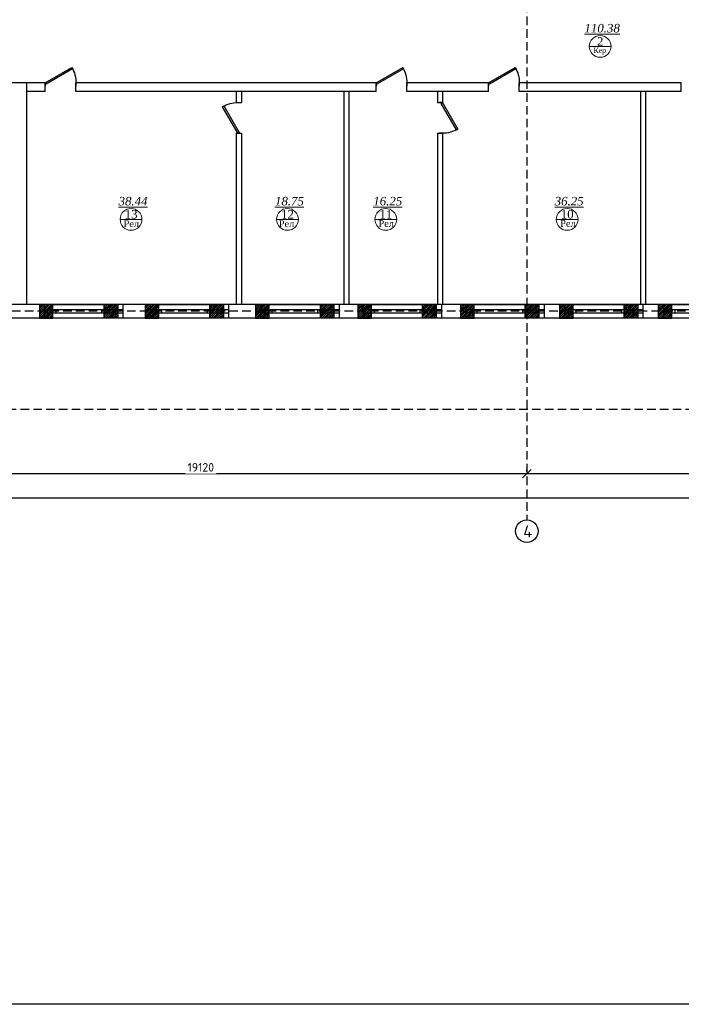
# Model space of a CAD drawing. Header units: inches. Extents: x 8001 to 766003, y -84601 to 563258.
# Tile 15 of 188: x 201536 to 220937, y 59873 to 88762. Entities that reach past the tile are written whole.
import ezdxf

# ---------------------------------------------------------------- set-up
doc = ezdxf.new("R2010")
doc.units = ezdxf.units.IN
doc.header["$MEASUREMENT"] = 0
doc.linetypes.add('( Hidden )', pattern=[0.375, 0.25, -0.125])
doc.layers.add('.', color=7, linetype='Continuous', lineweight=15)
doc.layers.add('СТЕНЫ', color=7, linetype='Continuous', lineweight=40)
doc.layers.add('PDF_Text', color=7, linetype='Continuous', true_color=0x002eb8)
doc.styles.add('PDF ISOCPEUR', font='isocpeur.ttf')
doc.styles.add('Text style', font='isocpeur.ttf', dxfattribs={"height": 250})
doc.styles.add('TIEMS', font='times.ttf')
doc.dimstyles.new('Dim Style', dxfattribs={"dimtxt": 250, "dimasz": 250, "dimexe": 125, "dimexo": 62.5, "dimgap": 62.5, "dimtad": 1, "dimdec": 0, "dimtxsty": 'Text style', "dimblk": 'OBLIQUE', "dimcen": 250, "dimclrd": 256, "dimclre": 256, "dimclrt": 256, "dimadec": 0, "dimazin": 0, "dimtfac": 1, "dimtdec": 0, "dimtmove": 0, "dimatfit": 3, "dimldrblk": 'OBLIQUE', "dimfxl": 1, "dimlwd": -1, "dimlwe": -1, "dimarcsym": 0})
pattern_1 = [(45, (1276666.25, 1731302.557), (-27.5771645, 27.5771645), []), (45, (1276668.25, 1731302.557), (-27.5771645, 27.5771645), [])]

# ---------------------------------------------------------------- blocks, each defined once
blk = doc.blocks.new('_Oblique')
at = {"color": 0, "linetype": 'ByBlock', "lineweight": -2}
blk.add_line((-0.5, -0.5), (0.5, 0.5), dxfattribs=at)
blk = doc.blocks.new('*D196')
at = {"transparency": 16777216}
for p, q in [((194300, 112740), (194300, 112803)), ((215830, 112678), (194300, 112678)), ((215830, 112740), (215830, 112803))]:
    blk.add_line(p, q, dxfattribs=at)
at = {"layer": 'Defpoints', "color": 0, "transparency": 16777216}
for p in [(194300, 112678), (194300, 112678), (215830, 112678)]:
    blk.add_point(p, dxfattribs=at)
at = {"transparency": 16777216, "xscale": 250, "yscale": 250, "zscale": 250, "rotation": 180}
blk.add_blockref('_Oblique', (194300, 112678), dxfattribs=at)
at = {"transparency": 16777216, "xscale": 250, "yscale": 250, "zscale": 250}
blk.add_blockref('_Oblique', (215830, 112678), dxfattribs=at)
at = {"transparency": 16777216, "insert": (205065, 112865), "char_height": 250, "attachment_point": 5, "style": 'Text style', "bg_fill": 3, "box_fill_scale": 1.25, "bg_fill_color": 256, "bg_fill_true_color": 13158600, "bg_fill_transparency": 0}
blk.add_mtext('21530', dxfattribs=at)
blk = doc.blocks.new('*D197')
at = {"transparency": 16777216}
for p, q in [((175180, 112740), (175180, 112803)), ((194300, 112678), (175180, 112678)), ((194300, 112740), (194300, 112803))]:
    blk.add_line(p, q, dxfattribs=at)
at = {"layer": 'Defpoints', "color": 0, "transparency": 16777216}
for p in [(175180, 112678), (175180, 112678), (194300, 112678)]:
    blk.add_point(p, dxfattribs=at)
at = {"transparency": 16777216, "xscale": 250, "yscale": 250, "zscale": 250, "rotation": 180}
blk.add_blockref('_Oblique', (175180, 112678), dxfattribs=at)
at = {"transparency": 16777216, "xscale": 250, "yscale": 250, "zscale": 250}
blk.add_blockref('_Oblique', (194300, 112678), dxfattribs=at)
at = {"transparency": 16777216, "insert": (184740, 112865), "char_height": 250, "attachment_point": 5, "style": 'Text style', "bg_fill": 3, "box_fill_scale": 1.25, "bg_fill_color": 256, "bg_fill_true_color": 13158600, "bg_fill_transparency": 0}
blk.add_mtext('19120', dxfattribs=at)
blk = doc.blocks.new('*D206')
at = {"transparency": 16777216}
for p, q in [((247210, 112035), (247210, 112098)), ((173280, 112049), (173280, 111848)), ((173280, 111973), (247210, 111973))]:
    blk.add_line(p, q, dxfattribs=at)
at = {"layer": 'Defpoints', "color": 0, "transparency": 16777216}
for p in [(173280, 112111), (247210, 111973), (247210, 111973)]:
    blk.add_point(p, dxfattribs=at)
at = {"transparency": 16777216, "xscale": 250, "yscale": 250, "zscale": 250, "rotation": 180}
blk.add_blockref('_Oblique', (173280, 111973), dxfattribs=at)
at = {"transparency": 16777216, "xscale": 250, "yscale": 250, "zscale": 250}
blk.add_blockref('_Oblique', (247210, 111973), dxfattribs=at)
at = {"transparency": 16777216, "insert": (210245, 112160), "char_height": 250, "attachment_point": 5, "style": 'Text style', "bg_fill": 3, "box_fill_scale": 1.25, "bg_fill_color": 256, "bg_fill_true_color": 13158600, "bg_fill_transparency": 0}
blk.add_mtext('74330', dxfattribs=at)
blk = doc.blocks.new('ggggggggggggggfffffggggg')
for p, q in [((3071698, 634647), (3071698, 634247)), ((3073998, 634647), (3073998, 634247)), ((3074798, 634647), (3074798, 634247)), ((3077098, 634647), (3077098, 634247)), ((3083338, 634647), (3077472, 634647)), ((3078038, 634647), (3078038, 634247)), ((3080338, 634647), (3080338, 634247)), ((3081038, 634647), (3081038, 634247)), ((3081038, 634647), (3081038, 634247)), ((3083338, 634647), (3083338, 634247)), ((3092472, 634647), (3083372, 634647)), ((3084048, 634647), (3084048, 634247)), ((3084048, 634647), (3084048, 634247)), ((3086348, 634647), (3086348, 634247)), ((3086948, 634647), (3086948, 634247)), ((3086948, 634647), (3086948, 634247)), ((3086948, 634647), (3086948, 634247)), ((3089248, 634647), (3089248, 634247)), ((3089848, 634647), (3089848, 634247)), ((3089848, 634647), (3089848, 634247))]:
    blk.add_line(p, q)
at = {"color": 5}
for p, q in [((3071698, 634497), (3073998, 634497)), ((3074798, 634497), (3077098, 634497)), ((3078038, 634497), (3080338, 634497)), ((3081038, 634497), (3083338, 634497)), ((3084048, 634497), (3086348, 634497)), ((3086948, 634497), (3089248, 634497)), ((3089848, 634497), (3092148, 634497)), ((3071698, 634397), (3073998, 634397)), ((3074798, 634397), (3077098, 634397)), ((3078038, 634397), (3080338, 634397)), ((3081038, 634397), (3083338, 634397)), ((3084048, 634397), (3086348, 634397)), ((3086948, 634397), (3089248, 634397)), ((3089848, 634397), (3092148, 634397))]:
    blk.add_line(p, q, dxfattribs=at)
blk = doc.blocks.new('gggggggggggggggffffffffffgc')
at = {"layer": '.'}
h = blk.add_hatch(dxfattribs=at)
h.set_pattern_fill('JIS_LC_8', color=32, scale=5)
h.set_pattern_definition(pattern_1)
h.paths.add_polyline_path([(1969330, 2113298), (1968930, 2113298), (1968930, 2112898), (1969330, 2112898)])
h = blk.add_hatch(dxfattribs=at)
h.set_pattern_fill('JIS_LC_8', color=32, scale=5)
h.set_pattern_definition(pattern_1)
h.paths.add_polyline_path([(1970830, 2113298), (1971230, 2113298), (1971230, 2112898), (1970830, 2112898)])
for p, q in [((1968930, 2113298), (1968930, 2112898)), ((1968930, 2113298), (1968930, 2112898)), ((1971230, 2113298), (1971230, 2112898))]:
    blk.add_line(p, q)
at = {"color": 5}
for p, q in [((1969330, 2113148), (1970830, 2113148)), ((1969330, 2113048), (1970830, 2113048))]:
    blk.add_line(p, q, dxfattribs=at)
for points in [[(1969330, 2113298), (1968930, 2113298), (1968930, 2112898), (1969330, 2112898)], [(1970830, 2113298), (1971230, 2113298), (1971230, 2112898), (1970830, 2112898)]]:
    blk.add_lwpolyline(points, close=True)
at = {"color": 0}
blk.add_lwpolyline([(1969330, 2113298), (1970830, 2113298), (1970830, 2112898), (1969330, 2112898)], close=True, dxfattribs=at)
at = {"color": 5}
for points in [[(1969410, 2113148), (1969410, 2113048)], [(1970750, 2113148), (1970750, 2113048)]]:
    blk.add_lwpolyline(points, dxfattribs=at)
blk = doc.blocks.new('*U290')
at = {"color": 5}
for p, q in [((0, 0), (0, -4)), ((-36, 0), (-36, -4))]:
    blk.add_line(p, q, dxfattribs=at)
blk.add_lwpolyline([(0, 0), (-31.2, 18), (-32.1, 16.5), (-0.9, -1.5)], close=True, dxfattribs=at)
blk.add_arc((0, 0), 36, 150, 180, dxfattribs=at)
blk = doc.blocks.new('*U10')
at = {"color": 5}
for p, q in [((0, 0), (0, 4)), ((36, 0), (36, 4))]:
    blk.add_line(p, q, dxfattribs=at)
blk.add_lwpolyline([(0, 0), (31.2, -18), (32.1, -16.5), (0.9, 1.5)], close=True, dxfattribs=at)
blk.add_arc((0, 0), 36, 330, 0, dxfattribs=at)
blk = doc.blocks.new('fhgsg')
at = {"color": 1, "linetype": '( Hidden )', "ltscale": 1000}
for p, q in [((194299.6, 152716.5), (194299.6, 111324.1)), ((227829.6, 117446.5), (169789.1, 117446.5)), ((245329.6, 114566.5), (169789.1, 114566.5))]:
    blk.add_line(p, q, dxfattribs=at)
at = {"lineweight": 0, "ltscale": 100}
for p, q in [((196129.7, 125215.2), (196769.7, 125215.2)), ((182373.8, 120140), (183013.8, 120140)), ((186960.5, 120140), (187600.5, 120140)), ((189843.6, 120140), (190483.6, 120140)), ((195162.3, 120140), (195802.3, 120140))]:
    blk.add_line(p, q, dxfattribs=at)
for p, q in [((180179.6, 124146.5), (178681.1, 124146.5)), ((179629.1, 124146.5), (179629.1, 117646.5)), ((180179.6, 123896.5), (180179.6, 124146.5)), ((189879.6, 124146.5), (181079.6, 124146.5)), ((181079.6, 123896.5), (181079.6, 124146.5)), ((189879.6, 123896.5), (189879.6, 124146.5)), ((193179.6, 124146.5), (190779.6, 124146.5)), ((190779.6, 123896.5), (190779.6, 124146.5)), ((193179.6, 123896.5), (193179.6, 124146.5)), ((198829.6, 124146.5), (194079.6, 124146.5)), ((198829.6, 123896.5), (198829.6, 124146.5)), ((180179.6, 123896.5), (179629.1, 123896.5)), ((185779.6, 123896.5), (181079.6, 123896.5)), ((189879.6, 123896.5), (185779.6, 123896.5)), ((185779.6, 123896.5), (185779.6, 123566.5)), ((185929.6, 123896.5), (185929.6, 123566.5)), ((185929.6, 123896.5), (185929.6, 123566.5)), ((188929.6, 123896.5), (188929.6, 117646.5)), ((189079.6, 123896.5), (189079.6, 117646.5)), ((191829.6, 123896.5), (190779.6, 123896.5)), ((191679.6, 123896.5), (191679.6, 123566.5)), ((193179.6, 123896.5), (191829.6, 123896.5)), ((191829.6, 123896.5), (191829.6, 123566.5)), ((198829.6, 123896.5), (194079.6, 123896.5)), ((197629.6, 123896.5), (197629.6, 117646.5)), ((197779.6, 123896.5), (197779.6, 117646.5)), ((185779.6, 123566.5), (185929.6, 123566.5)), ((191679.6, 123566.5), (191829.6, 123566.5)), ((185779.6, 122666.5), (185929.6, 122666.5)), ((185779.6, 122666.5), (185779.6, 117646.5)), ((185929.6, 122666.5), (185929.6, 117646.5)), ((185929.6, 122666.5), (185929.6, 117646.5)), ((191679.6, 122666.5), (191679.6, 117646.5)), ((191679.6, 122666.5), (191829.6, 122666.5)), ((191829.6, 122666.5), (191829.6, 117646.5)), ((179679.1, 117646.5), (176729.6, 117646.5)), ((185929.6, 117646.5), (179679.1, 117646.5)), ((191679.6, 117646.5), (185929.6, 117646.5)), ((200929.6, 117646.5), (191829.6, 117646.5)), ((173081.1, 117246.5), (222029.6, 117246.5))]:
    blk.add_line(p, q)
at = {"color": 0}
blk.add_lwpolyline([(194079.6, 123896.5), (194079.6, 124146.5)], dxfattribs=at)
blk.add_circle((194299.6, 110994.1), 330)
at = {"layer": 'СТЕНЫ', "color": 0, "linetype": 'ByBlock', "lineweight": 0, "ltscale": 100}
for centre in [(196449.7, 125215.2), (182693.8, 120140), (187280.5, 120140), (190163.6, 120140), (195482.3, 120140)]:
    blk.add_circle(centre, 320, dxfattribs=at)
at = {"color": 5, "xscale": -25, "yscale": 25, "zscale": 25}
for p in [(180179.6, 124146.5), (189879.6, 124146.5), (193179.6, 124146.5)]:
    blk.add_blockref('*U290', p, dxfattribs=at)
at = {"color": 5, "xscale": -25, "yscale": 25, "zscale": 25, "rotation": 270}
for name, p in [('*U10', (185829.6, 122666.5)), ('*U290', (191829.6, 123566.5))]:
    blk.add_blockref(name, p, dxfattribs=at)
blk.add_blockref('ggggggggggggggfffffggggg', (-2891542.9, -517000.8))
at = {"color": 0}
for p in [(-1788924.4, -1995651.7), (-1785824.4, -1995651.7), (-1782584.4, -1995651.7), (-1779584.4, -1995651.7), (-1776574.4, -1995651.7), (-1773674.4, -1995651.7), (-1770774.4, -1995651.7)]:
    blk.add_blockref('gggggggggggggggffffffffffgc', p, dxfattribs=at)
at = {"lineweight": 0, "ltscale": 100, "char_height": 250, "attachment_point": 5, "style": 'TIEMS'}
for s, insert in [('\\A1;{\\fTimes New Roman|b0|i1|c204|p18;\\L110.38}', (196508.8, 125747.4)), ('\\A1;2', (196451.8, 125363.4)), ('\\A1;{\\fTimes New Roman|b0|i1|c204|p18;\\L38.44}', (182752.8, 120672.2)), ('\\A1;{\\fTimes New Roman|b0|i1|c204|p18;\\L18.75}', (187339.5, 120672.2)), ('\\A1;{\\fTimes New Roman|b0|i1|c204|p18;\\L16.25}', (190222.7, 120672.2)), ('\\A1;{\\fTimes New Roman|b0|i1|c204|p18;\\L36.25}', (195541.4, 120672.2)), ('\\A1;13', (182695.9, 120288.2)), ('\\A1;12', (187282.6, 120288.2)), ('\\A1;11', (190165.7, 120288.2)), ('\\A1;10', (195484.4, 120288.2))]:
    blk.add_mtext(s, dxfattribs=dict(at, insert=insert))
at = {"lineweight": 0, "ltscale": 100, "width": 1156.471, "attachment_point": 5, "style": 'TIEMS'}
for s, insert, char_height in [('\\A1;Кер', (196440.5, 125076.1), 150), ('\\A1;Рел', (182702.4, 120014.1), 200), ('\\A1;Рел', (187254, 120012), 200), ('\\A1;Рел', (190177.5, 120017.8), 200), ('\\A1;Рел', (195505.1, 120019.8), 200)]:
    blk.add_mtext(s, dxfattribs=dict(at, insert=insert, char_height=char_height))
at = {"layer": 'PDF_Text', "color": 0, "style": 'PDF ISOCPEUR'}
blk.add_text('4', height=351.7, dxfattribs=at).set_placement((194195.6, 110806.9))
dim = blk.add_linear_dim(base=(194299.6, 112677.9), p1=(215829.6, 112677.9), p2=(194299.6, 112677.9), dimstyle='Dim Style', override={"dimtfill": 1, "dimarcsym": 1})
dim.commit()
dim.dimension.update_dxf_attribs({"geometry": '*D196', "text_midpoint": (205064.6, 112865.4)})
dim = blk.add_linear_dim(base=(247209.6, 111972.5), p1=(173279.6, 112111.4), p2=(247209.6, 111972.5), text='74330', dimstyle='Dim Style', override={"dimtfill": 1, "dimarcsym": 1})
dim.commit()
dim.dimension.update_dxf_attribs({"geometry": '*D206', "text_midpoint": (210244.6, 112160)})
dim = blk.add_linear_dim(base=(175179.6, 112677.9), p1=(194299.6, 112677.9), p2=(175179.6, 112677.9), dimstyle='Dim Style', override={"dimtfill": 1, "dimarcsym": 1})
dim.commit()
dim.dimension.update_dxf_attribs({"geometry": '*D197', "text_midpoint": (184739.6, 112865.4)})

msp = doc.modelspace()

# ---------------------------------------------------------------- block references
at = {"color": 25}
msp.add_blockref('fhgsg', (22107.029, -37236.897), dxfattribs=at)

# ---------------------------------------------------------------- next in the draw order: linework, layer by layer
msp.add_lwpolyline([(191105.77, 128272.808), (288605.77, 128272.808), (288605.77, 59872.808), (191105.77, 59872.808)], close=True)

doc.saveas('drawing.dxf')
